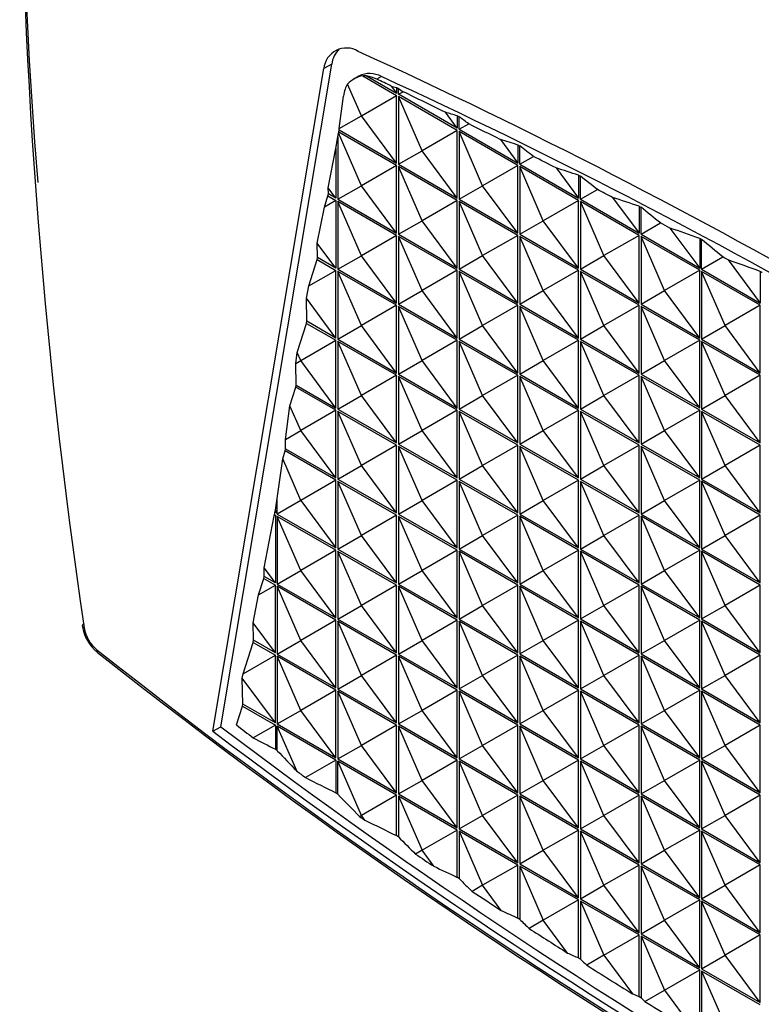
# Model space of a CAD drawing. Header units: millimetres. Extents: x 0 to 489, y 0 to 378.
# Tile 12 of 16: x 346 to 373, y 236 to 271. Entities that reach past the tile are written whole.
import ezdxf

# ---------------------------------------------------------------- set-up
doc = ezdxf.new("R2010")
doc.units = ezdxf.units.MM
doc.header["$LTSCALE"] = 1.75

msp = doc.modelspace()

# ---------------------------------------------------------------- linework, layer by layer
for p, q in [((352.74, 245.741), (356.755, 269.714)), ((353.025, 245.902), (357.04, 269.875)), ((357.04, 269.875), (356.755, 269.714)), ((358.021, 269.445), (357.837, 269.337)), ((358.16, 269.451), (359.383, 268.745)), ((358.299, 269.452), (359.383, 268.826)), ((358.833, 269.429), (358.671, 269.333)), ((358.11, 268.01), (357.614, 269.155)), ((359.191, 269.085), (359.383, 269.03)), ((359.191, 269.085), (359.383, 268.826)), ((359.383, 269.03), (359.383, 268.826)), ((359.454, 268.786), (359.454, 268.998)), ((359.454, 268.998), (359.617, 268.88)), ((357.301, 267.543), (357.463, 268.724)), ((358.11, 268.01), (359.383, 268.745)), ((359.383, 266.295), (359.383, 268.745)), ((359.454, 268.786), (359.617, 268.88)), ((361.575, 267.561), (359.454, 268.786)), ((361.575, 267.479), (359.454, 268.704)), ((359.454, 268.704), (359.454, 266.254)), ((360.302, 266.744), (359.454, 268.704)), ((357.301, 267.543), (358.11, 268.01)), ((359.383, 266.295), (358.11, 268.01)), ((361.575, 267.561), (361.149, 268.135)), ((361.575, 268.009), (361.575, 267.561)), ((361.646, 267.52), (361.646, 267.975)), ((357.302, 267.496), (357.301, 267.543)), ((361.646, 267.52), (361.99, 267.719)), ((357.191, 266.829), (357.262, 267.252)), ((357.262, 267.252), (357.281, 267.393)), ((357.262, 267.252), (357.262, 264.988)), ((357.281, 267.393), (357.29, 267.422)), ((358.11, 265.478), (357.281, 267.393)), ((357.29, 267.422), (357.302, 267.496)), ((359.383, 266.213), (357.29, 267.422)), ((357.302, 267.496), (359.383, 266.295)), ((361.575, 267.479), (360.302, 266.744)), ((361.575, 265.03), (361.575, 267.479)), ((361.646, 267.52), (363.767, 266.295)), ((363.767, 266.214), (361.646, 267.438)), ((361.646, 267.438), (361.646, 264.989)), ((362.494, 265.479), (361.646, 267.438)), ((363.135, 267.147), (363.767, 266.295)), ((363.767, 266.952), (363.767, 266.295)), ((363.838, 266.255), (363.838, 266.917)), ((356.911, 265.406), (357.191, 266.829)), ((357.191, 266.829), (357.191, 265.029)), ((359.454, 266.254), (360.302, 266.744)), ((361.575, 265.03), (360.302, 266.744)), ((363.838, 266.255), (364.332, 266.54)), ((359.383, 266.213), (358.11, 265.478)), ((359.383, 263.764), (359.383, 266.213)), ((359.454, 266.254), (361.575, 265.03)), ((361.575, 264.948), (359.454, 266.173)), ((359.454, 266.173), (359.454, 263.723)), ((360.302, 264.213), (359.454, 266.173)), ((363.767, 266.214), (362.494, 265.479)), ((363.767, 263.764), (363.767, 266.214)), ((363.838, 266.255), (365.959, 265.03)), ((365.959, 264.948), (363.838, 266.173)), ((363.838, 266.173), (363.838, 263.723)), ((364.686, 264.213), (363.838, 266.173)), ((365.15, 266.12), (365.959, 265.03)), ((365.959, 265.86), (365.959, 265.03)), ((366.03, 264.989), (366.03, 265.824)), ((357.191, 265.029), (356.911, 265.406)), ((356.916, 265.188), (356.911, 265.406)), ((357.262, 264.988), (358.11, 265.478)), ((359.383, 263.764), (358.11, 265.478)), ((361.646, 264.989), (362.494, 265.479)), ((363.767, 263.764), (362.494, 265.479)), ((356.773, 264.706), (356.903, 265.113)), ((356.903, 265.113), (356.916, 265.188)), ((356.903, 265.113), (357.191, 264.948)), ((357.191, 265.029), (356.916, 265.188)), ((366.03, 264.989), (366.643, 265.344)), ((367.194, 265.054), (368.151, 263.765)), ((356.517, 263.405), (356.773, 264.706)), ((357.191, 264.948), (356.773, 264.706)), ((357.191, 264.948), (357.191, 262.498)), ((357.262, 264.988), (359.383, 263.764)), ((359.383, 263.682), (357.262, 264.907)), ((357.262, 264.907), (357.262, 262.457)), ((358.11, 262.947), (357.262, 264.907)), ((361.575, 264.948), (360.302, 264.213)), ((361.575, 262.498), (361.575, 264.948)), ((361.646, 264.989), (363.767, 263.764)), ((363.767, 263.683), (361.646, 264.907)), ((361.646, 264.907), (361.646, 262.458)), ((362.494, 262.948), (361.646, 264.907)), ((365.959, 264.948), (364.686, 264.213)), ((365.959, 262.499), (365.959, 264.948)), ((366.03, 264.989), (368.151, 263.765)), ((368.151, 263.683), (366.03, 264.908)), ((366.03, 264.908), (366.03, 262.458)), ((366.878, 262.948), (366.03, 264.908)), ((368.151, 264.734), (368.151, 263.765)), ((368.222, 263.724), (368.222, 264.697)), ((359.454, 263.723), (360.302, 264.213)), ((361.575, 262.498), (360.302, 264.213)), ((363.838, 263.723), (364.686, 264.213)), ((365.959, 262.499), (364.686, 264.213)), ((368.222, 263.724), (368.926, 264.131)), ((359.383, 263.682), (358.11, 262.947)), ((359.383, 261.233), (359.383, 263.682)), ((359.454, 263.723), (361.575, 262.498)), ((361.575, 262.417), (359.454, 263.641)), ((359.454, 263.641), (359.454, 261.192)), ((360.302, 261.682), (359.454, 263.641)), ((363.767, 263.683), (362.494, 262.948)), ((363.767, 261.233), (363.767, 263.683)), ((363.838, 263.723), (365.959, 262.499)), ((365.959, 262.417), (363.838, 263.642)), ((363.838, 263.642), (363.838, 261.192)), ((364.686, 261.682), (363.838, 263.642)), ((368.151, 263.683), (366.878, 262.948)), ((368.151, 261.233), (368.151, 263.683)), ((368.222, 263.724), (370.343, 262.499)), ((370.343, 262.418), (368.222, 263.642)), ((368.222, 263.642), (368.222, 261.193)), ((369.07, 261.683), (368.222, 263.642)), ((369.269, 263.945), (370.343, 262.499)), ((357.191, 262.498), (356.517, 263.405)), ((356.529, 262.88), (356.517, 263.405)), ((370.343, 263.572), (370.343, 262.499)), ((370.414, 262.458), (370.414, 263.534)), ((357.262, 262.457), (358.11, 262.947)), ((359.383, 261.233), (358.11, 262.947)), ((361.646, 262.458), (362.494, 262.948)), ((363.767, 261.233), (362.494, 262.948)), ((366.03, 262.458), (366.878, 262.948)), ((368.151, 261.233), (366.878, 262.948)), ((356.211, 261.851), (356.517, 262.805)), ((356.517, 262.805), (356.529, 262.88)), ((356.517, 262.805), (357.191, 262.416)), ((357.191, 262.498), (356.529, 262.88)), ((370.414, 262.458), (371.182, 262.902)), ((371.377, 262.794), (372.535, 261.234)), ((356.211, 261.851), (357.191, 262.416)), ((357.191, 259.967), (357.191, 262.416)), ((357.262, 262.457), (359.383, 261.233)), ((359.383, 261.151), (357.262, 262.375)), ((357.262, 262.375), (357.262, 259.926)), ((358.11, 260.416), (357.262, 262.375)), ((361.575, 262.417), (360.302, 261.682)), ((361.575, 259.967), (361.575, 262.417)), ((361.646, 262.458), (363.767, 261.233)), ((363.767, 261.151), (361.646, 262.376)), ((361.646, 262.376), (361.646, 259.926)), ((362.494, 260.416), (361.646, 262.376)), ((365.959, 262.417), (364.686, 261.682)), ((365.959, 259.967), (365.959, 262.417)), ((366.03, 262.458), (368.151, 261.233)), ((368.151, 261.152), (366.03, 262.376)), ((366.03, 262.376), (366.03, 259.927)), ((366.878, 260.417), (366.03, 262.376)), ((370.343, 262.418), (369.07, 261.683)), ((370.343, 259.968), (370.343, 262.418)), ((370.414, 262.458), (372.535, 261.234)), ((372.535, 261.152), (370.414, 262.377)), ((370.414, 262.377), (370.414, 259.927)), ((371.262, 260.417), (370.414, 262.377)), ((372.535, 262.377), (372.535, 261.234)), ((356.123, 261.405), (356.211, 261.851)), ((359.454, 261.192), (360.302, 261.682)), ((361.575, 259.967), (360.302, 261.682)), ((363.838, 261.192), (364.686, 261.682)), ((365.959, 259.967), (364.686, 261.682)), ((368.222, 261.193), (369.07, 261.683)), ((370.343, 259.968), (369.07, 261.683)), ((357.191, 259.967), (356.123, 261.405)), ((356.143, 260.572), (356.123, 261.405)), ((359.383, 261.151), (358.11, 260.416)), ((359.383, 258.701), (359.383, 261.151)), ((359.454, 261.192), (361.575, 259.967)), ((363.767, 261.151), (362.494, 260.416)), ((363.767, 258.702), (363.767, 261.151)), ((363.838, 261.192), (365.959, 259.967)), ((368.151, 261.152), (366.878, 260.417)), ((368.151, 258.702), (368.151, 261.152)), ((368.222, 261.193), (370.343, 259.968)), ((372.535, 261.152), (371.262, 260.417)), ((372.535, 258.702), (372.535, 261.152)), ((361.575, 259.885), (359.454, 261.11)), ((359.454, 261.11), (359.454, 258.66)), ((360.302, 259.15), (359.454, 261.11)), ((365.959, 259.886), (363.838, 261.11)), ((363.838, 261.11), (363.838, 258.661)), ((364.686, 259.151), (363.838, 261.11)), ((370.343, 259.886), (368.222, 261.111)), ((368.222, 261.111), (368.222, 258.661)), ((369.07, 259.151), (368.222, 261.111)), ((355.792, 259.441), (356.13, 260.497)), ((356.13, 260.497), (356.143, 260.572)), ((356.13, 260.497), (357.191, 259.885)), ((357.191, 259.967), (356.143, 260.572)), ((370.414, 259.927), (371.262, 260.417)), ((372.535, 258.702), (371.262, 260.417)), ((357.262, 259.926), (358.11, 260.416)), ((359.383, 258.701), (358.11, 260.416)), ((361.646, 259.926), (362.494, 260.416)), ((363.767, 258.702), (362.494, 260.416)), ((366.03, 259.927), (366.878, 260.417)), ((368.151, 258.702), (366.878, 260.417)), ((355.918, 259.15), (357.191, 259.885)), ((357.191, 257.435), (357.191, 259.885)), ((357.262, 259.926), (359.383, 258.701)), ((359.383, 258.62), (357.262, 259.844)), ((357.262, 259.844), (357.262, 257.395)), ((358.11, 257.885), (357.262, 259.844)), ((361.575, 259.885), (360.302, 259.15)), ((361.575, 257.436), (361.575, 259.885)), ((361.646, 259.926), (363.767, 258.702)), ((363.767, 258.62), (361.646, 259.845)), ((361.646, 259.845), (361.646, 257.395)), ((362.494, 257.885), (361.646, 259.845)), ((365.959, 259.886), (364.686, 259.151)), ((365.959, 257.436), (365.959, 259.886)), ((366.03, 259.927), (368.151, 258.702)), ((368.151, 258.62), (366.03, 259.845)), ((366.03, 259.845), (366.03, 257.395)), ((366.878, 257.885), (366.03, 259.845)), ((370.343, 259.886), (369.07, 259.151)), ((370.343, 257.437), (370.343, 259.886)), ((370.414, 259.927), (372.535, 258.702)), ((372.535, 258.621), (370.414, 259.845)), ((370.414, 259.845), (370.414, 257.396)), ((371.262, 257.886), (370.414, 259.845)), ((355.738, 259.046), (355.792, 259.441)), ((355.918, 259.15), (355.792, 259.441)), ((355.738, 259.046), (355.918, 259.15)), ((355.756, 258.263), (355.738, 259.046)), ((357.191, 257.435), (355.918, 259.15)), ((359.454, 258.66), (360.302, 259.15)), ((361.575, 257.436), (360.302, 259.15)), ((363.838, 258.661), (364.686, 259.151)), ((365.959, 257.436), (364.686, 259.151)), ((368.222, 258.661), (369.07, 259.151)), ((370.343, 257.437), (369.07, 259.151)), ((359.454, 258.66), (361.575, 257.436)), ((363.838, 258.661), (365.959, 257.436)), ((368.222, 258.661), (370.343, 257.437)), ((359.383, 258.62), (358.11, 257.885)), ((359.383, 256.17), (359.383, 258.62)), ((361.575, 257.354), (359.454, 258.579)), ((359.454, 258.579), (359.454, 256.129)), ((360.302, 256.619), (359.454, 258.579)), ((363.767, 258.62), (362.494, 257.885)), ((363.767, 256.17), (363.767, 258.62)), ((365.959, 257.355), (363.838, 258.579)), ((363.838, 258.579), (363.838, 256.13)), ((364.686, 256.62), (363.838, 258.579)), ((368.151, 258.62), (366.878, 257.885)), ((368.151, 256.171), (368.151, 258.62)), ((370.343, 257.355), (368.222, 258.58)), ((368.222, 258.58), (368.222, 256.13)), ((369.07, 256.62), (368.222, 258.58)), ((372.535, 258.621), (371.262, 257.886)), ((372.535, 256.171), (372.535, 258.621)), ((355.529, 257.517), (355.744, 258.189)), ((355.744, 258.189), (355.756, 258.263)), ((357.191, 257.354), (355.744, 258.189)), ((355.756, 258.263), (357.191, 257.435)), ((357.262, 257.395), (358.11, 257.885)), ((359.383, 256.17), (358.11, 257.885)), ((361.646, 257.395), (362.494, 257.885)), ((363.767, 256.17), (362.494, 257.885)), ((366.03, 257.395), (366.878, 257.885)), ((368.151, 256.171), (366.878, 257.885)), ((370.414, 257.396), (371.262, 257.886)), ((372.535, 256.171), (371.262, 257.886)), ((355.362, 256.298), (355.529, 257.517)), ((355.918, 256.619), (355.529, 257.517)), ((357.191, 257.354), (355.918, 256.619)), ((357.191, 254.904), (357.191, 257.354)), ((357.262, 257.395), (359.383, 256.17)), ((359.383, 256.088), (357.262, 257.313)), ((357.262, 257.313), (357.262, 254.863)), ((358.11, 255.353), (357.262, 257.313)), ((361.575, 257.354), (360.302, 256.619)), ((361.575, 254.905), (361.575, 257.354)), ((361.646, 257.395), (363.767, 256.17)), ((363.767, 256.089), (361.646, 257.313)), ((361.646, 257.313), (361.646, 254.864)), ((362.494, 255.354), (361.646, 257.313)), ((365.959, 257.355), (364.686, 256.62)), ((365.959, 254.905), (365.959, 257.355)), ((366.03, 257.395), (368.151, 256.171)), ((368.151, 256.089), (366.03, 257.314)), ((366.03, 257.314), (366.03, 254.864)), ((366.878, 255.354), (366.03, 257.314)), ((370.343, 257.355), (369.07, 256.62)), ((370.343, 254.905), (370.343, 257.355)), ((370.414, 257.396), (372.535, 256.171)), ((372.535, 256.09), (370.414, 257.314)), ((370.414, 257.314), (370.414, 254.865)), ((371.262, 255.355), (370.414, 257.314)), ((355.362, 256.298), (355.918, 256.619)), ((357.191, 254.904), (355.918, 256.619)), ((359.454, 256.129), (360.302, 256.619)), ((361.575, 254.905), (360.302, 256.619)), ((363.838, 256.13), (364.686, 256.62)), ((365.959, 254.905), (364.686, 256.62)), ((368.222, 256.13), (369.07, 256.62)), ((370.343, 254.905), (369.07, 256.62)), ((355.37, 255.955), (355.362, 256.298)), ((355.266, 255.594), (355.357, 255.881)), ((355.357, 255.881), (355.37, 255.955)), ((357.191, 254.822), (355.357, 255.881)), ((355.37, 255.955), (357.191, 254.904)), ((359.383, 256.088), (358.11, 255.353)), ((359.383, 253.639), (359.383, 256.088)), ((359.454, 256.129), (361.575, 254.905)), ((361.575, 254.823), (359.454, 256.047)), ((359.454, 256.047), (359.454, 253.598)), ((360.302, 254.088), (359.454, 256.047)), ((363.767, 256.089), (362.494, 255.354)), ((363.767, 253.639), (363.767, 256.089)), ((363.838, 256.13), (365.959, 254.905)), ((365.959, 254.823), (363.838, 256.048)), ((363.838, 256.048), (363.838, 253.598)), ((364.686, 254.088), (363.838, 256.048)), ((368.151, 256.089), (366.878, 255.354)), ((368.151, 253.639), (368.151, 256.089)), ((368.222, 256.13), (370.343, 254.905)), ((370.343, 254.824), (368.222, 256.048)), ((368.222, 256.048), (368.222, 253.599)), ((369.07, 254.089), (368.222, 256.048)), ((372.535, 256.09), (371.262, 255.355)), ((372.535, 253.64), (372.535, 256.09)), ((355.069, 254.161), (355.266, 255.594)), ((355.918, 254.087), (355.266, 255.594)), ((357.262, 254.863), (358.11, 255.353)), ((359.383, 253.639), (358.11, 255.353)), ((361.646, 254.864), (362.494, 255.354)), ((363.767, 253.639), (362.494, 255.354)), ((366.03, 254.864), (366.878, 255.354)), ((368.151, 253.64), (366.878, 255.354)), ((370.414, 254.865), (371.262, 255.355)), ((372.535, 253.64), (371.262, 255.355)), ((357.191, 254.822), (355.918, 254.087)), ((357.191, 252.373), (357.191, 254.822)), ((357.262, 254.863), (359.383, 253.639)), ((359.383, 253.557), (357.262, 254.782)), ((357.262, 254.782), (357.262, 252.332)), ((358.11, 252.822), (357.262, 254.782)), ((361.575, 254.823), (360.302, 254.088)), ((361.575, 252.373), (361.575, 254.823)), ((361.646, 254.864), (363.767, 253.639)), ((363.767, 253.557), (361.646, 254.782)), ((361.646, 254.782), (361.646, 252.332)), ((362.494, 252.822), (361.646, 254.782)), ((365.959, 254.823), (364.686, 254.088)), ((365.959, 252.374), (365.959, 254.823)), ((366.03, 254.864), (368.151, 253.64)), ((368.151, 253.558), (366.03, 254.782)), ((366.03, 254.782), (366.03, 252.333)), ((366.878, 252.823), (366.03, 254.782)), ((370.343, 254.824), (369.07, 254.089)), ((370.343, 252.374), (370.343, 254.824)), ((370.414, 254.865), (372.535, 253.64)), ((372.535, 253.558), (370.414, 254.783)), ((370.414, 254.783), (370.414, 252.333)), ((371.262, 252.823), (370.414, 254.783)), ((354.999, 253.739), (355.069, 254.161)), ((355.069, 253.597), (355.069, 254.161)), ((355.918, 254.087), (355.069, 253.597)), ((355.918, 254.087), (357.191, 252.373)), ((359.454, 253.598), (360.302, 254.088)), ((361.575, 252.373), (360.302, 254.088)), ((363.838, 253.598), (364.686, 254.088)), ((365.959, 252.374), (364.686, 254.088)), ((368.222, 253.599), (369.07, 254.089)), ((370.343, 252.374), (369.07, 254.089)), ((354.983, 253.659), (354.999, 253.739)), ((354.999, 253.739), (354.999, 253.642)), ((354.589, 251.659), (354.958, 253.533)), ((354.958, 253.533), (354.971, 253.573)), ((354.999, 253.557), (354.958, 253.533)), ((354.971, 253.573), (354.983, 253.647)), ((354.971, 253.573), (354.999, 253.557)), ((354.999, 253.557), (354.999, 251.107)), ((355.069, 253.597), (357.191, 252.373)), ((357.191, 252.291), (355.069, 253.516)), ((355.069, 253.516), (355.069, 251.066)), ((355.918, 251.556), (355.069, 253.516)), ((359.383, 253.557), (358.11, 252.822)), ((359.383, 251.107), (359.383, 253.557)), ((359.454, 253.598), (361.575, 252.373)), ((361.575, 252.292), (359.454, 253.516)), ((359.454, 253.516), (359.454, 251.067)), ((360.302, 251.557), (359.454, 253.516)), ((363.767, 253.557), (362.494, 252.822)), ((363.767, 251.108), (363.767, 253.557)), ((363.838, 253.598), (365.959, 252.374)), ((365.959, 252.292), (363.838, 253.517)), ((363.838, 253.517), (363.838, 251.067)), ((364.686, 251.557), (363.838, 253.517)), ((368.151, 253.558), (366.878, 252.823)), ((368.151, 251.108), (368.151, 253.558)), ((368.222, 253.599), (370.343, 252.374)), ((370.343, 252.292), (368.222, 253.517)), ((368.222, 253.517), (368.222, 251.067)), ((369.07, 251.557), (368.222, 253.517)), ((372.535, 253.558), (371.262, 252.823)), ((372.535, 251.109), (372.535, 253.558)), ((357.262, 252.332), (358.11, 252.822)), ((359.383, 251.107), (358.11, 252.822)), ((361.646, 252.332), (362.494, 252.822)), ((363.767, 251.108), (362.494, 252.822)), ((366.03, 252.333), (366.878, 252.823)), ((368.151, 251.108), (366.878, 252.823)), ((370.414, 252.333), (371.262, 252.823)), ((372.535, 251.109), (371.262, 252.823)), ((357.191, 252.291), (355.918, 251.556)), ((357.191, 249.842), (357.191, 252.291)), ((357.262, 252.332), (359.383, 251.107)), ((359.383, 251.026), (357.262, 252.25)), ((357.262, 252.25), (357.262, 249.801)), ((358.11, 250.291), (357.262, 252.25)), ((361.575, 252.292), (360.302, 251.557)), ((361.575, 249.842), (361.575, 252.292)), ((361.646, 252.332), (363.767, 251.108)), ((363.767, 251.026), (361.646, 252.251)), ((361.646, 252.251), (361.646, 249.801)), ((362.494, 250.291), (361.646, 252.251)), ((365.959, 252.292), (364.686, 251.557)), ((365.959, 249.842), (365.959, 252.292)), ((366.03, 252.333), (368.151, 251.108)), ((368.151, 251.027), (366.03, 252.251)), ((366.03, 252.251), (366.03, 249.802)), ((366.878, 250.292), (366.03, 252.251)), ((370.343, 252.292), (369.07, 251.557)), ((370.343, 249.843), (370.343, 252.292)), ((370.414, 252.333), (372.535, 251.109)), ((372.535, 251.027), (370.414, 252.252)), ((370.414, 252.252), (370.414, 249.802)), ((371.262, 250.292), (370.414, 252.252)), ((354.999, 251.107), (354.589, 251.659)), ((354.597, 251.339), (354.589, 251.659)), ((355.069, 251.066), (355.918, 251.556)), ((357.191, 249.842), (355.918, 251.556)), ((359.454, 251.067), (360.302, 251.557)), ((361.575, 249.842), (360.302, 251.557)), ((363.838, 251.067), (364.686, 251.557)), ((365.959, 249.842), (364.686, 251.557)), ((368.222, 251.067), (369.07, 251.557)), ((370.343, 249.843), (369.07, 251.557)), ((354.396, 250.677), (354.584, 251.265)), ((354.584, 251.265), (354.597, 251.339)), ((354.584, 251.265), (354.999, 251.025)), ((354.999, 251.107), (354.597, 251.339)), ((354.396, 250.677), (354.999, 251.025)), ((354.999, 248.576), (354.999, 251.025)), ((355.069, 251.066), (357.191, 249.842)), ((357.191, 249.76), (355.069, 250.985)), ((355.069, 250.985), (355.069, 248.535)), ((355.918, 249.025), (355.069, 250.985)), ((359.383, 251.026), (358.11, 250.291)), ((359.383, 248.576), (359.383, 251.026)), ((359.454, 251.067), (361.575, 249.842)), ((361.575, 249.76), (359.454, 250.985)), ((359.454, 250.985), (359.454, 248.535)), ((360.302, 249.025), (359.454, 250.985)), ((363.767, 251.026), (362.494, 250.291)), ((363.767, 248.577), (363.767, 251.026)), ((363.838, 251.067), (365.959, 249.842)), ((365.959, 249.761), (363.838, 250.985)), ((363.838, 250.985), (363.838, 248.536)), ((364.686, 249.026), (363.838, 250.985)), ((368.151, 251.027), (366.878, 250.292)), ((368.151, 248.577), (368.151, 251.027)), ((368.222, 251.067), (370.343, 249.843)), ((370.343, 249.761), (368.222, 250.986)), ((368.222, 250.986), (368.222, 248.536)), ((369.07, 249.026), (368.222, 250.986)), ((372.535, 251.027), (371.262, 250.292)), ((372.535, 248.577), (372.535, 251.027)), ((354.196, 249.658), (354.396, 250.677)), ((357.262, 249.801), (358.11, 250.291)), ((359.383, 248.576), (358.11, 250.291)), ((361.646, 249.801), (362.494, 250.291)), ((363.767, 248.577), (362.494, 250.291)), ((366.03, 249.802), (366.878, 250.292)), ((368.151, 248.577), (366.878, 250.292)), ((370.414, 249.802), (371.262, 250.292)), ((372.535, 248.577), (371.262, 250.292)), ((357.191, 249.76), (355.918, 249.025)), ((357.191, 247.31), (357.191, 249.76)), ((357.262, 249.801), (359.383, 248.576)), ((361.575, 249.76), (360.302, 249.025)), ((361.575, 247.311), (361.575, 249.76)), ((361.646, 249.801), (363.767, 248.577)), ((365.959, 249.761), (364.686, 249.026)), ((365.959, 247.311), (365.959, 249.761)), ((366.03, 249.802), (368.151, 248.577)), ((370.343, 249.761), (369.07, 249.026)), ((370.343, 247.312), (370.343, 249.761)), ((370.414, 249.802), (372.535, 248.577)), ((354.999, 248.576), (354.196, 249.658)), ((354.21, 249.031), (354.196, 249.658)), ((359.383, 248.494), (357.262, 249.719)), ((357.262, 249.719), (357.262, 247.269)), ((358.11, 247.759), (357.262, 249.719)), ((363.767, 248.495), (361.646, 249.719)), ((361.646, 249.719), (361.646, 247.27)), ((362.494, 247.76), (361.646, 249.719)), ((368.151, 248.495), (366.03, 249.72)), ((366.03, 249.72), (366.03, 247.27)), ((366.878, 247.76), (366.03, 249.72)), ((372.535, 248.496), (370.414, 249.72)), ((370.414, 249.72), (370.414, 247.271)), ((371.262, 247.761), (370.414, 249.72)), ((354.198, 248.956), (354.21, 249.031)), ((354.999, 248.576), (354.21, 249.031)), ((355.069, 248.535), (355.918, 249.025)), ((357.191, 247.31), (355.918, 249.025)), ((359.454, 248.535), (360.302, 249.025)), ((361.575, 247.311), (360.302, 249.025)), ((363.838, 248.536), (364.686, 249.026)), ((365.959, 247.311), (364.686, 249.026)), ((368.222, 248.536), (369.07, 249.026)), ((370.343, 247.312), (369.07, 249.026)), ((353.834, 247.822), (354.198, 248.956)), ((354.198, 248.956), (354.999, 248.494)), ((353.834, 247.822), (354.999, 248.494)), ((354.999, 246.044), (354.999, 248.494)), ((355.069, 248.535), (357.191, 247.31)), ((357.191, 247.229), (355.069, 248.453)), ((355.069, 248.453), (355.069, 246.004)), ((355.918, 246.494), (355.069, 248.453)), ((359.383, 248.494), (358.11, 247.759)), ((359.383, 246.045), (359.383, 248.494)), ((359.454, 248.535), (361.575, 247.311)), ((361.575, 247.229), (359.454, 248.454)), ((359.454, 248.454), (359.454, 246.004)), ((360.302, 246.494), (359.454, 248.454)), ((363.767, 248.495), (362.494, 247.76)), ((363.767, 246.045), (363.767, 248.495)), ((363.838, 248.536), (365.959, 247.311)), ((365.959, 247.229), (363.838, 248.454)), ((363.838, 248.454), (363.838, 246.004)), ((364.686, 246.494), (363.838, 248.454)), ((368.151, 248.495), (366.878, 247.76)), ((368.151, 246.046), (368.151, 248.495)), ((368.222, 248.536), (370.343, 247.312)), ((370.343, 247.23), (368.222, 248.454)), ((368.222, 248.454), (368.222, 246.005)), ((369.07, 246.495), (368.222, 248.454)), ((372.535, 248.496), (371.262, 247.761)), ((372.535, 246.046), (372.535, 248.496)), ((353.802, 247.657), (353.834, 247.822)), ((354.999, 246.044), (353.802, 247.657)), ((353.824, 246.723), (353.802, 247.657)), ((357.262, 247.269), (358.11, 247.759)), ((359.383, 246.045), (358.11, 247.759)), ((361.646, 247.27), (362.494, 247.76)), ((363.767, 246.045), (362.494, 247.76)), ((366.03, 247.27), (366.878, 247.76)), ((368.151, 246.046), (366.878, 247.76)), ((370.414, 247.271), (371.262, 247.761)), ((372.535, 246.046), (371.262, 247.761)), ((357.262, 247.269), (359.383, 246.045)), ((361.646, 247.27), (363.767, 246.045)), ((366.03, 247.27), (368.151, 246.046)), ((370.414, 247.271), (372.535, 246.046)), ((357.191, 247.229), (355.918, 246.494)), ((357.191, 244.779), (357.191, 247.229)), ((359.383, 245.963), (357.262, 247.188)), ((357.262, 247.188), (357.262, 244.738)), ((358.11, 245.228), (357.262, 247.188)), ((361.575, 247.229), (360.302, 246.494)), ((361.575, 244.779), (361.575, 247.229)), ((363.767, 245.964), (361.646, 247.188)), ((361.646, 247.188), (361.646, 244.739)), ((362.494, 245.229), (361.646, 247.188)), ((365.959, 247.229), (364.686, 246.494)), ((365.959, 244.78), (365.959, 247.229)), ((368.151, 245.964), (366.03, 247.189)), ((366.03, 247.189), (366.03, 244.739)), ((366.878, 245.229), (366.03, 247.189)), ((370.343, 247.23), (369.07, 246.495)), ((370.343, 244.78), (370.343, 247.23)), ((372.535, 245.964), (370.414, 247.189)), ((370.414, 247.189), (370.414, 244.739)), ((371.262, 245.229), (370.414, 247.189)), ((353.594, 245.969), (353.811, 246.648)), ((353.811, 246.648), (353.824, 246.723)), ((353.811, 246.648), (354.999, 245.963)), ((354.999, 246.044), (353.824, 246.723)), ((355.069, 246.004), (355.918, 246.494)), ((357.191, 244.779), (355.918, 246.494)), ((359.454, 246.004), (360.302, 246.494)), ((361.575, 244.779), (360.302, 246.494)), ((363.838, 246.004), (364.686, 246.494)), ((365.959, 244.78), (364.686, 246.494)), ((368.222, 246.005), (369.07, 246.495)), ((370.343, 244.78), (369.07, 246.495)), ((352.74, 245.741), (353.025, 245.902)), ((354.999, 245.963), (354.199, 245.501)), ((354.999, 245.963), (354.999, 245.089)), ((355.069, 246.004), (357.191, 244.779)), ((357.191, 244.697), (355.069, 245.922)), ((355.069, 245.038), (355.069, 245.922)), ((355.771, 244.303), (355.069, 245.922)), ((359.383, 245.963), (358.11, 245.228)), ((359.383, 243.514), (359.383, 245.963)), ((359.454, 246.004), (361.575, 244.779)), ((361.575, 244.698), (359.454, 245.922)), ((359.454, 245.922), (359.454, 243.473)), ((360.302, 243.963), (359.454, 245.922)), ((363.767, 245.964), (362.494, 245.229)), ((363.767, 243.514), (363.767, 245.964)), ((363.838, 246.004), (365.959, 244.78)), ((365.959, 244.698), (363.838, 245.923)), ((363.838, 245.923), (363.838, 243.473)), ((364.686, 243.963), (363.838, 245.923)), ((368.151, 245.964), (366.878, 245.229)), ((368.151, 243.514), (368.151, 245.964)), ((368.222, 246.005), (370.343, 244.78)), ((370.343, 244.699), (368.222, 245.923)), ((368.222, 245.923), (368.222, 243.474)), ((369.07, 243.964), (368.222, 245.923)), ((372.535, 245.964), (371.262, 245.229)), ((372.535, 243.515), (372.535, 245.964)), ((357.262, 244.738), (358.11, 245.228)), ((359.383, 243.514), (358.11, 245.228)), ((361.646, 244.739), (362.494, 245.229)), ((363.767, 243.514), (362.494, 245.229)), ((366.03, 244.739), (366.878, 245.229)), ((368.151, 243.514), (366.878, 245.229)), ((370.414, 244.739), (371.262, 245.229)), ((372.535, 243.515), (371.262, 245.229)), ((357.191, 244.697), (356.09, 244.062)), ((357.191, 244.697), (357.191, 243.509)), ((357.262, 244.738), (359.383, 243.514)), ((359.383, 243.432), (357.262, 244.657)), ((357.262, 243.459), (357.262, 244.657)), ((358.11, 242.697), (357.262, 244.657)), ((361.575, 244.698), (360.302, 243.963)), ((361.575, 242.248), (361.575, 244.698)), ((361.646, 244.739), (363.767, 243.514)), ((363.767, 243.432), (361.646, 244.657)), ((361.646, 244.657), (361.646, 242.207)), ((362.494, 242.697), (361.646, 244.657)), ((365.959, 244.698), (364.686, 243.963)), ((365.959, 242.249), (365.959, 244.698)), ((366.03, 244.739), (368.151, 243.514)), ((368.151, 243.433), (366.03, 244.657)), ((366.03, 244.657), (366.03, 242.208)), ((366.878, 242.698), (366.03, 244.657)), ((370.343, 244.699), (369.07, 243.964)), ((370.343, 242.249), (370.343, 244.699)), ((370.414, 244.739), (372.535, 243.515)), ((372.535, 243.433), (370.414, 244.658)), ((370.414, 244.658), (370.414, 242.208)), ((371.262, 242.698), (370.414, 244.658)), ((359.454, 243.473), (360.302, 243.963)), ((361.575, 242.248), (360.302, 243.963)), ((363.838, 243.473), (364.686, 243.963)), ((365.959, 242.249), (364.686, 243.963)), ((368.222, 243.474), (369.07, 243.964)), ((370.343, 242.249), (369.07, 243.964)), ((359.383, 243.432), (358.11, 242.697)), ((359.383, 241.964), (359.383, 243.432)), ((359.454, 243.473), (361.575, 242.248)), ((361.575, 242.166), (359.454, 243.391)), ((359.454, 243.391), (359.454, 241.915)), ((359.454, 243.391), (360.302, 241.432)), ((363.767, 243.432), (362.494, 242.697)), ((363.767, 240.983), (363.767, 243.432)), ((363.838, 243.473), (365.959, 242.249)), ((365.959, 242.167), (363.838, 243.392)), ((363.838, 243.392), (363.838, 240.942)), ((364.686, 241.432), (363.838, 243.392)), ((368.151, 243.433), (366.878, 242.698)), ((368.151, 240.983), (368.151, 243.433)), ((368.222, 243.474), (370.343, 242.249)), ((370.343, 242.167), (368.222, 243.392)), ((368.222, 243.392), (368.222, 240.942)), ((369.07, 241.432), (368.222, 243.392)), ((372.535, 243.433), (371.262, 242.698)), ((372.535, 240.984), (372.535, 243.433)), ((358.11, 242.697), (358.041, 242.657)), ((358.238, 242.524), (358.11, 242.697)), ((361.646, 242.207), (362.494, 242.697)), ((363.767, 240.983), (362.494, 242.697)), ((366.03, 242.208), (366.878, 242.698)), ((368.151, 240.983), (366.878, 242.698)), ((370.414, 242.208), (371.262, 242.698)), ((372.535, 240.984), (371.262, 242.698)), ((361.575, 242.166), (360.302, 241.432)), ((361.575, 240.455), (361.575, 242.166)), ((361.646, 242.207), (363.767, 240.983)), ((363.767, 240.901), (361.646, 242.126)), ((361.646, 242.126), (361.646, 240.407)), ((361.646, 242.126), (362.494, 240.166)), ((365.959, 242.167), (364.686, 241.432)), ((365.959, 239.717), (365.959, 242.167)), ((366.03, 242.208), (368.151, 240.983)), ((368.151, 240.901), (366.03, 242.126)), ((366.03, 242.126), (366.03, 239.676)), ((366.878, 240.166), (366.03, 242.126)), ((370.343, 242.167), (369.07, 241.432)), ((370.343, 239.718), (370.343, 242.167)), ((370.414, 242.208), (372.535, 240.984)), ((372.535, 240.902), (370.414, 242.126)), ((370.414, 242.126), (370.414, 239.677)), ((371.262, 240.167), (370.414, 242.126)), ((360.302, 241.432), (360.068, 241.296)), ((360.729, 240.857), (360.302, 241.432)), ((363.838, 240.942), (364.686, 241.432)), ((365.959, 239.717), (364.686, 241.432)), ((368.222, 240.942), (369.07, 241.432)), ((370.343, 239.718), (369.07, 241.432)), ((363.767, 240.901), (362.494, 240.166)), ((363.767, 238.98), (363.767, 240.901)), ((363.838, 240.942), (365.959, 239.717)), ((365.959, 239.636), (363.838, 240.86)), ((363.838, 240.86), (363.838, 238.933)), ((363.838, 240.86), (364.686, 238.901)), ((368.151, 240.901), (366.878, 240.166)), ((368.151, 238.452), (368.151, 240.901)), ((368.222, 240.942), (370.343, 239.718)), ((370.343, 239.636), (368.222, 240.861)), ((368.222, 240.861), (368.222, 238.411)), ((369.07, 238.901), (368.222, 240.861)), ((372.535, 240.902), (371.262, 240.167)), ((372.535, 238.452), (372.535, 240.902)), ((362.494, 240.166), (362.112, 239.945)), ((363.17, 239.256), (362.494, 240.166)), ((366.03, 239.676), (366.878, 240.166)), ((368.151, 238.452), (366.878, 240.166)), ((370.414, 239.677), (371.262, 240.167)), ((372.535, 238.452), (371.262, 240.167)), ((365.959, 239.636), (364.686, 238.901)), ((365.959, 237.541), (365.959, 239.636)), ((366.03, 239.676), (368.151, 238.452)), ((368.151, 238.37), (366.03, 239.595)), ((366.03, 239.595), (366.03, 237.495)), ((366.03, 239.595), (366.878, 237.635)), ((370.343, 239.636), (369.07, 238.901)), ((370.343, 237.186), (370.343, 239.636)), ((370.414, 239.677), (372.535, 238.452)), ((372.535, 238.371), (370.414, 239.595)), ((370.414, 239.595), (370.414, 237.146)), ((371.262, 237.636), (370.414, 239.595)), ((364.686, 238.901), (364.175, 238.606)), ((365.565, 237.717), (364.686, 238.901)), ((368.222, 238.411), (369.07, 238.901)), ((370.343, 237.186), (369.07, 238.901)), ((366.878, 237.635), (368.151, 238.37)), ((368.151, 236.136), (368.151, 238.37)), ((368.222, 238.411), (370.343, 237.186)), ((372.535, 238.371), (371.262, 237.636)), ((372.535, 235.921), (372.535, 238.371)), ((370.343, 237.105), (368.222, 238.329)), ((368.222, 238.329), (368.222, 236.091)), ((368.222, 238.329), (369.07, 236.37)), ((366.878, 237.635), (366.259, 237.277)), ((366.878, 237.635), (367.915, 236.238)), ((370.414, 237.146), (371.262, 237.636)), ((372.535, 235.921), (371.262, 237.636)), ((369.07, 236.37), (370.343, 237.105)), ((370.343, 234.766), (370.343, 237.105)), ((370.414, 237.146), (372.535, 235.921)), ((372.535, 235.839), (370.414, 237.064)), ((370.414, 237.064), (370.414, 234.723)), ((370.414, 237.064), (371.262, 235.104)), ((368.151, 236.136), (367.915, 236.238)), ((368.362, 235.961), (369.07, 236.37)), ((369.07, 236.37), (370.223, 234.817)), ((368.362, 235.961), (368.222, 236.091))]:
    msp.add_line(p, q)
at = {"flags": 128}
for points in [[(359.383, 269.03), (359.392, 269.026), (359.401, 269.022), (359.409, 269.018), (359.418, 269.014), (359.427, 269.01), (359.436, 269.006), (359.445, 269.002), (359.454, 268.998)], [(361.575, 268.009), (361.584, 268.004), (361.593, 268), (361.601, 267.996), (361.61, 267.992), (361.619, 267.988), (361.628, 267.983), (361.637, 267.979), (361.646, 267.975)], [(363.767, 266.952), (363.776, 266.947), (363.785, 266.943), (363.793, 266.939), (363.802, 266.934), (363.811, 266.93), (363.82, 266.926), (363.829, 266.921), (363.838, 266.917)], [(365.959, 265.86), (365.968, 265.856), (365.977, 265.851), (365.985, 265.847), (365.994, 265.842), (366.003, 265.838), (366.012, 265.833), (366.021, 265.829), (366.03, 265.824)], [(368.151, 264.734), (368.16, 264.729), (368.169, 264.724), (368.177, 264.72), (368.186, 264.715), (368.195, 264.71), (368.204, 264.706), (368.213, 264.701), (368.222, 264.697)], [(370.343, 263.572), (370.352, 263.568), (370.361, 263.563), (370.37, 263.558), (370.378, 263.553), (370.387, 263.549), (370.396, 263.544), (370.405, 263.539), (370.414, 263.534)], [(372.535, 262.377), (372.544, 262.372), (372.553, 262.367), (372.562, 262.362), (372.57, 262.357), (372.579, 262.352), (372.588, 262.347), (372.597, 262.342), (372.606, 262.338)], [(355.069, 245.038), (355.061, 245.044), (355.052, 245.051), (355.043, 245.057), (355.034, 245.063), (355.025, 245.07), (355.016, 245.076), (355.008, 245.083), (354.999, 245.089)], [(357.262, 243.459), (357.253, 243.465), (357.244, 243.471), (357.235, 243.478), (357.226, 243.484), (357.217, 243.49), (357.208, 243.497), (357.2, 243.503), (357.191, 243.509)], [(359.454, 241.915), (359.445, 241.921), (359.436, 241.928), (359.427, 241.934), (359.418, 241.94), (359.409, 241.946), (359.401, 241.952), (359.392, 241.958), (359.383, 241.964)], [(361.646, 240.407), (361.637, 240.413), (361.628, 240.419), (361.619, 240.425), (361.61, 240.431), (361.601, 240.437), (361.593, 240.443), (361.584, 240.449), (361.575, 240.455)], [(363.838, 238.933), (363.829, 238.939), (363.82, 238.945), (363.811, 238.951), (363.802, 238.957), (363.793, 238.963), (363.785, 238.969), (363.776, 238.975), (363.767, 238.98)], [(366.03, 237.495), (366.021, 237.501), (366.012, 237.506), (366.003, 237.512), (365.994, 237.518), (365.985, 237.524), (365.977, 237.529), (365.968, 237.535), (365.959, 237.541)], [(368.222, 236.091), (368.213, 236.097), (368.204, 236.103), (368.195, 236.108), (368.186, 236.114), (368.177, 236.119), (368.169, 236.125), (368.16, 236.131), (368.151, 236.136)]]:
    msp.add_lwpolyline(points, dxfattribs=at)
for centre, radius, start, end in [((548.115, 281.831), 202.36, 171.29016, 184.60227), ((559.108, 280.858), 213.34, 171.54179, 188.45821), ((357.566, 269.647), 0.814, 58.3204, 175.301), ((357.99, 269.755), 0.958, 135.522, 172.7739), ((268.862, 75.011), 214.704, 54.53335, 65.47203), ((358.411, 268.67), 0.868, 60.9205, 116.7339), ((358.236, 268.628), 0.826, 85.5991, 95.2926), ((269.58, 75.174), 213.777, 54.68233, 65.32305), ((348.127, 249.542), 0.11, 109.8824, 175.8963), ((349.536, 249.79), 1.538, 188.9567, 231.0435), ((348.109, 249.57), 0.0937, 192.146, 257.4694), ((349.338, 249.675), 1.265, 188.9453, 231.0547), ((348.632, 248.663), 0.0937, 162.5346, 227.8853), ((481.97, 417.06), 214.827, 231.60413, 248.40124), ((482.325, 417.47), 215.429, 231.61965, 248.3863), ((482.096, 416.396), 213.839, 232.87297, 247.03214), ((482.084, 416.729), 214.398, 232.89441, 247.11097)]:
    msp.add_arc(centre, radius, start, end)
for centre, major_axis, ratio, start_param, end_param in [((358.603, 267.591), (-0.585, 1.828), 0.675888, 6.171767, 6.650186), ((359.082, 267.861), (-1.189, 1.504), 0.454258, 5.538503, 5.841533), ((407.826, 93.193), (-142.217, 180.002), 0.454258, 5.535181, 5.538503), ((358.518, 267.541), (-0.706, 1.775), 0.454242, 0.285116, 0.676916), ((407.826, 93.193), (-142.217, 180.002), 0.454258, 5.522707, 5.532462), ((379.051, 76.582), (-154.617, 170.226), 0.675912, 5.442936, 5.445155), ((372.792, 73.616), (-84.603, 212.767), 0.454242, 5.648333, 5.651027), ((407.826, 93.193), (-142.217, 180.002), 0.454258, 5.510103, 5.517362), ((378.613, 76.329), (-154.614, 170.222), 0.675912, 5.429241, 5.432531), ((373.23, 73.869), (-84.605, 212.772), 0.454242, 5.633472, 5.637328), ((407.826, 93.193), (-142.217, 180.002), 0.454258, 5.497362, 5.502528), ((378.175, 76.076), (-154.61, 170.218), 0.675912, 5.41556, 5.419769), ((373.669, 74.122), (-84.608, 212.777), 0.454242, 5.61886, 5.623644), ((407.826, 93.193), (-142.217, 180.002), 0.454258, 5.484476, 5.487944), ((377.736, 75.823), (-154.606, 170.214), 0.675912, 5.40189, 5.406862), ((374.107, 74.375), (-84.61, 212.783), 0.454242, 5.604484, 5.609972), ((407.826, 93.193), (-142.217, 180.002), 0.454258, 5.47144, 5.473594), ((377.298, 75.57), (-154.603, 170.21), 0.675912, 5.388229, 5.393804), ((374.545, 74.628), (-84.612, 212.788), 0.454242, 5.590329, 5.59631), ((407.826, 93.193), (-142.217, 180.002), 0.454258, 5.458244, 5.459465), ((376.859, 75.317), (-154.599, 170.206), 0.675912, 5.374574, 5.380586), ((407.536, 435.11), (-70.041, 218.885), 0.675888, 2.36359, 2.367504), ((380.366, 418.779), (-154.288, 169.863), 0.675912, 2.074056, 2.078252), ((371.477, 414.293), (-84.411, 212.284), 0.454242, 2.294168, 2.299682), ((407.536, 435.11), (-70.041, 218.885), 0.675888, 2.377642, 2.3797), ((379.928, 418.526), (-154.284, 169.859), 0.675912, 2.08627, 2.092035), ((371.915, 414.546), (-84.413, 212.289), 0.454242, 2.307956, 2.31408), ((343.868, 397.709), (-141.411, 178.982), 0.454258, 2.179592, 2.180804), ((379.489, 418.272), (-154.281, 169.855), 0.675912, 2.09981, 2.105796), ((372.354, 414.799), (-84.415, 212.294), 0.454242, 2.321722, 2.326536), ((343.868, 397.709), (-141.411, 178.982), 0.454258, 2.192067, 2.196142), ((379.051, 418.019), (-154.277, 169.851), 0.675912, 2.115119, 2.119538), ((372.792, 415.052), (-84.417, 212.299), 0.454242, 2.335467, 2.33912), ((343.868, 397.709), (-141.411, 178.982), 0.454258, 2.204672, 2.211201), ((378.612, 417.766), (-154.273, 169.847), 0.675912, 2.130149, 2.133263), ((373.231, 415.305), (-84.419, 212.304), 0.454242, 2.349196, 2.351839), ((343.868, 397.709), (-141.411, 178.982), 0.454258, 2.217411, 2.225999), ((378.174, 417.513), (-154.27, 169.843), 0.675912, 2.144919, 2.146974), ((373.669, 415.558), (-84.421, 212.309), 0.454242, 2.36291, 2.3647), ((343.868, 397.709), (-141.411, 178.982), 0.454258, 2.230293, 2.240552), ((343.868, 397.709), (-141.411, 178.982), 0.454258, 2.243323, 2.254875)]:
    msp.add_ellipse(centre, major_axis=major_axis, ratio=ratio, start_param=start_param, end_param=end_param)

doc.saveas('drawing.dxf')
